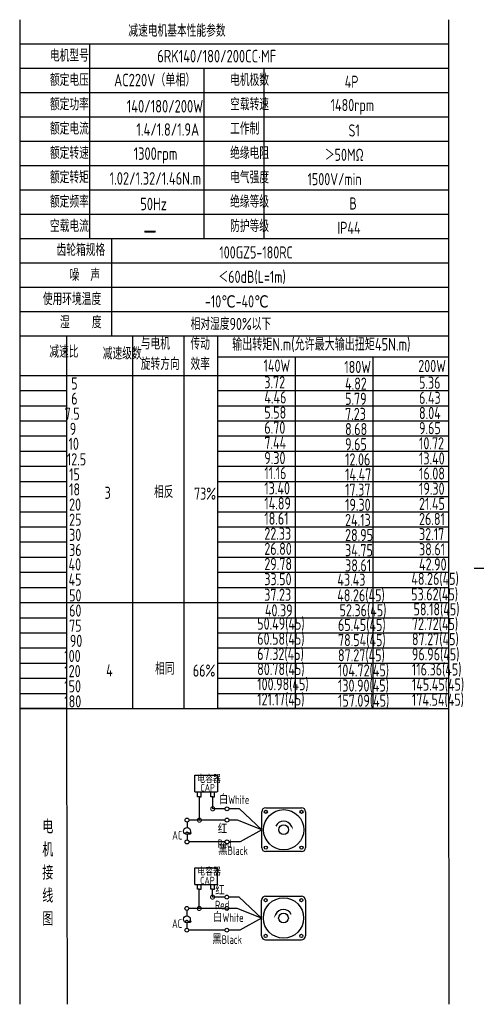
# Model space of a CAD drawing. Header units: inches. Extents: x 675 to 6233, y 11 to 1887.
# Tile 20 of 48: x 4189 to 4484, y 11 to 646. Entities that reach past the tile are written whole.
import ezdxf

# ---------------------------------------------------------------- set-up
doc = ezdxf.new("R2010")
doc.units = ezdxf.units.IN
doc.header["$LTSCALE"] = 10
doc.header["$MEASUREMENT"] = 0
doc.linetypes.add('CENTER', pattern=[10.16, 6.35, -1.27, 1.27, -1.27])
for name, color, linetype in [('1轮廓实线层', 7, 'Continuous'), ('2细线层', 4, 'Continuous'), ('3中心线层', 1, 'CENTER'), ('6文字层', 3, 'Continuous'), ('7标注层', 4, 'Continuous')]:
    doc.layers.add(name, color=color, linetype=linetype)
doc.styles.add('PC_TEXTSTYLE', font='isocp.shx', dxfattribs={"width": 0.8, "bigfont": 'HZFS.SHX'})

# ---------------------------------------------------------------- blocks, each defined once
blk = doc.blocks.new('_DotSmall')
at = {"color": 0, "linetype": 'ByBlock', "const_width": 0.5}
blk.add_lwpolyline([(-0.0625, 0, 1), (0.0625, 0, 1)], format="xyb", close=True, dxfattribs=at)

msp = doc.modelspace()

# ---------------------------------------------------------------- linework, layer by layer
at = {"layer": '1轮廓实线层'}
for p, q in [((4189.226514, 646.21077), (4189.226514, 479.270196)), ((4189.226514, 646.21077), (4189.226514, 473.424872)), ((4466.173349, 646.210775), (4466.173349, 199.285471)), ((4189.226514, 475.698597), (4189.226514, 171.224302)), ((4189.226514, 469.728215), (4189.226514, 154.592935)), ((4189.226514, 214.40489), (4189.226514, 10.87336)), ((4189.226514, 199.285466), (4189.226514, 10.87336)), ((4466.173349, 199.285466), (4466.485439, 10.873371))]:
    msp.add_line(p, q, dxfattribs=at)
at = {"layer": '1轮廓实线层', "color": 4}
for p, q in [((4317.249847, 428.6786), (4466.173349, 428.6786)), ((4367.249847, 428.6786), (4367.249847, 201.716362)), ((4417.249847, 428.6786), (4417.249847, 201.716362)), ((4317.249847, 416.667485), (4360.164972, 416.667485))]:
    msp.add_line(p, q, dxfattribs=at)
at = {"layer": '2细线层'}
for p, q in [((4466.173349, 630.502961), (4189.226514, 630.502961)), ((4234.23468, 630.502961), (4234.23468, 504.84049)), ((4466.173349, 614.795152), (4189.226514, 614.795152)), ((4308.216341, 614.795152), (4308.216341, 504.84049)), ((4346.960632, 614.795152), (4346.960632, 504.84049)), ((4466.173349, 599.087344), (4189.226514, 599.087344)), ((4466.173349, 583.379535), (4189.226514, 583.379535)), ((4466.173349, 567.671726), (4189.226514, 567.671726)), ((4466.173349, 551.963917), (4189.226514, 551.963917)), ((4466.173349, 536.256108), (4189.226514, 536.256108)), ((4466.173349, 520.548299), (4189.226514, 520.548299)), ((4466.173349, 504.84049), (4189.226514, 504.84049)), ((4248.51441, 504.84049), (4248.51441, 442.009255)), ((4466.173349, 489.132681), (4189.226514, 489.132681)), ((4466.173349, 473.424872), (4189.226514, 473.424872)), ((4466.173349, 473.424872), (4189.226514, 473.424872)), ((4466.173349, 457.717064), (4189.226514, 457.717064)), ((4466.173349, 457.717064), (4189.226514, 457.717064)), ((4381.70974, 442.009255), (4189.226514, 442.009255)), ((4466.173349, 442.009255), (4189.226514, 442.009255)), ((4219.752786, 182.175351), (4219.752786, 442.009255)), ((4262.410158, 201.716362), (4262.410158, 442.009255)), ((4295.582743, 201.716362), (4295.582743, 442.009255)), ((4317.249847, 201.716362), (4317.249847, 442.009255)), ((4189.226514, 416.667485), (4466.173349, 416.667485)), ((4189.226514, 406.89698), (4219.752786, 406.89698)), ((4317.249847, 406.89698), (4466.173349, 406.89698)), ((4189.226514, 397.126474), (4219.752786, 397.126474)), ((4317.249847, 397.126474), (4466.173349, 397.126474)), ((4189.226514, 387.355969), (4219.752786, 387.355969)), ((4317.249847, 387.355969), (4466.173349, 387.355969)), ((4189.226514, 377.585463), (4219.752786, 377.585463)), ((4317.249847, 377.585463), (4466.173349, 377.585463)), ((4189.226514, 367.814957), (4219.752786, 367.814957)), ((4317.249847, 367.814957), (4466.173349, 367.814957)), ((4189.226514, 358.044452), (4219.752786, 358.044452)), ((4317.249847, 358.044452), (4466.173349, 358.044452)), ((4189.226514, 348.273946), (4219.752786, 348.273946)), ((4317.249847, 348.273946), (4466.173349, 348.273946)), ((4189.226514, 338.503441), (4219.752786, 338.503441)), ((4317.249847, 338.503441), (4466.173349, 338.503441)), ((4189.226514, 328.732935), (4219.752786, 328.732935)), ((4317.249847, 328.732935), (4466.173349, 328.732935)), ((4189.226514, 318.962429), (4219.752786, 318.962429)), ((4317.249847, 318.962429), (4466.173349, 318.962429)), ((4189.226514, 309.191924), (4219.752786, 309.191924)), ((4317.249847, 309.191924), (4466.173349, 309.191924)), ((4189.226514, 299.421418), (4219.752786, 299.421418)), ((4317.249847, 299.421418), (4466.173349, 299.421418)), ((4189.226514, 289.650912), (4219.752786, 289.650912)), ((4317.249847, 289.650912), (4466.173349, 289.650912)), ((4189.226514, 279.880407), (4219.752786, 279.880407)), ((4317.249847, 279.880407), (4466.173349, 279.880407)), ((4189.226514, 270.109901), (4317.249847, 270.109901)), ((4317.249847, 270.109901), (4466.173349, 270.109901)), ((4189.226514, 260.339396), (4219.752786, 260.339396)), ((4317.249847, 260.339396), (4466.173349, 260.339396)), ((4189.226514, 250.56889), (4219.752786, 250.56889)), ((4317.249847, 250.56889), (4466.173349, 250.56889)), ((4189.226514, 240.798384), (4219.752786, 240.798384)), ((4317.249847, 240.798384), (4466.173349, 240.798384)), ((4189.226514, 231.027879), (4219.752786, 231.027879)), ((4317.249847, 231.027879), (4466.173349, 231.027879)), ((4189.226514, 221.257373), (4219.752786, 221.257373)), ((4317.249847, 221.257373), (4466.173349, 221.257373)), ((4189.226514, 211.486868), (4219.752786, 211.486868)), ((4317.249847, 211.486868), (4466.173349, 211.486868)), ((4219.752786, 201.716362), (4189.226514, 201.716362)), ((4189.226514, 201.716362), (4317.249847, 201.716362)), ((4453.27243, 201.716362), (4317.249847, 201.716362)), ((4317.249847, 201.716362), (4466.173349, 201.716362)), ((4220.203711, 10.873371), (4219.752786, 182.175351)), ((4302.432639, 147.971726), (4302.432639, 158.650628)), ((4302.432639, 158.650628), (4316.964975, 158.650628)), ((4316.964975, 158.650628), (4316.964975, 147.971726)), ((4302.432639, 147.971726), (4316.90666, 147.971726)), ((4304.13629, 144.77561), (4304.13629, 147.971726)), ((4306.48356, 144.77561), (4306.48356, 147.971726)), ((4312.742134, 144.783184), (4312.742134, 147.9793)), ((4315.089403, 144.783184), (4315.089403, 147.9793)), ((4305.343839, 144.77561), (4304.13629, 144.77561)), ((4305.309925, 144.77561), (4306.517474, 144.77561)), ((4305.343839, 129.719109), (4305.343839, 144.77561)), ((4313.949682, 144.783184), (4312.742134, 144.783184)), ((4313.915768, 144.783184), (4315.123317, 144.783184)), ((4313.949682, 137.018086), (4313.949682, 144.814399)), ((4321.896239, 137.018086), (4313.949682, 137.018086)), ((4331.22691, 137.018086), (4324.4113, 137.018086)), ((4345.655904, 123.519408), (4331.22691, 137.018086)), ((4321.902081, 129.719109), (4305.343839, 129.719109)), ((4345.655904, 123.519408), (4331.663876, 115.659425)), ((4321.896239, 115.659425), (4298.627762, 115.659425)), ((4331.663876, 115.659425), (4324.4113, 115.659425)), ((4302.34872, 88.281977), (4302.34872, 98.960878)), ((4302.34872, 98.960878), (4316.881055, 98.960878)), ((4316.881055, 98.960878), (4316.881055, 88.281977)), ((4302.34872, 88.281977), (4316.82274, 88.281977)), ((4304.05237, 85.085861), (4304.05237, 88.281977)), ((4305.259919, 85.085861), (4304.05237, 85.085861)), ((4305.226005, 72.75539), (4305.226005, 85.085861)), ((4305.226005, 85.085861), (4306.433554, 85.085861)), ((4306.39964, 85.085861), (4306.39964, 88.281977)), ((4312.658214, 85.093435), (4312.658214, 88.289551)), ((4313.865763, 85.093435), (4312.658214, 85.093435)), ((4313.831849, 85.093435), (4315.039397, 85.093435)), ((4313.831849, 80.054367), (4313.831849, 85.086995)), ((4315.005484, 85.093435), (4315.005484, 88.289551)), ((4321.778405, 80.054367), (4313.831849, 80.054367)), ((4331.109076, 80.054367), (4324.293467, 80.054367)), ((4345.53807, 66.555689), (4331.109076, 80.054367)), ((4321.784247, 72.75539), (4305.226005, 72.75539)), ((4345.53807, 66.555689), (4331.546042, 58.695706)), ((4321.778405, 58.695706), (4298.509928, 58.695706)), ((4331.546042, 58.695706), (4324.293467, 58.695706)), ((4348.047406, 52.440677), (4371.258759, 52.440677))]:
    msp.add_line(p, q, dxfattribs=at)
at = {"layer": '2细线层', "color": 4}
for p, q in [((4345.655904, 111.913731), (4345.655904, 135.125084)), ((4348.16524, 137.63442), (4371.376592, 137.63442)), ((4373.885928, 135.125084), (4373.885928, 111.913731)), ((4371.376592, 109.404396), (4348.16524, 109.404396)), ((4349.19308, 109.404396), (4348.16524, 109.404396)), ((4345.53807, 54.950013), (4345.53807, 78.161365)), ((4348.047406, 80.670701), (4371.258759, 80.670701)), ((4373.768094, 78.161365), (4373.768094, 54.950013))]:
    msp.add_line(p, q, dxfattribs=at)
at = {"layer": '2细线层'}
for points in [[(4364.804787, 125.866741, 0, 0, 0), (4364.804787, 125.866741, 0.941001, 0, 0), (4365.931338, 123.450844, 0, 0, 0)], [(4354.619211, 68.903022, 0, 0, 0), (4354.619211, 68.903022, 0.941001, 0, 0), (4353.49266, 66.487125, 0, 0, 0)]]:
    msp.add_lwpolyline(points, format="xyseb", dxfattribs=at)
for centre in [(4323.153769, 137.018086), (4297.315336, 129.719109), (4323.159611, 129.719109), (4297.336076, 115.659425), (4323.153769, 115.659425), (4323.035936, 80.054367), (4297.197502, 72.75539), (4323.041778, 72.75539), (4297.218243, 58.695706), (4323.035936, 58.695706)]:
    msp.add_circle(centre, 1.257531, dxfattribs=at)
at = {"layer": '2细线层', "color": 4}
for centre, radius in [((4359.770916, 123.519408), 12.990766), ((4348.237523, 135.0528), 1.019418), ((4371.304308, 135.0528), 1.019418), ((4359.770916, 123.519408), 3.136669), ((4348.237523, 111.986015), 1.019418), ((4371.304308, 111.986015), 1.019418), ((4359.653082, 66.555689), 12.990766), ((4348.11969, 78.089082), 1.019418), ((4371.186475, 78.089082), 1.019418), ((4359.653082, 66.555689), 3.136669), ((4348.11969, 55.022296), 1.019418), ((4371.186475, 55.022296), 1.019418)]:
    msp.add_circle(centre, radius, dxfattribs=at)
for centre, start, end in [((4348.16524, 135.125084), 90, 180), ((4371.376592, 135.125084), 0, 90), ((4348.16524, 111.913731), 180, 270), ((4371.376592, 111.913731), 270, 0), ((4348.047406, 78.161365), 90, 180), ((4371.258759, 78.161365), 0, 90), ((4348.047406, 54.950013), 180, 270), ((4371.258759, 54.950013), 270, 0)]:
    msp.add_arc(centre, 2.509335, start, end, dxfattribs=at)
at = {"layer": '2细线层'}
for centre in [(4359.770916, 123.519408), (4359.653082, 66.555689)]:
    msp.add_arc(centre, 5.554263, 25, 156.223513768, dxfattribs=at)
at = {"layer": '3中心线层', "ltscale": 0.2}
msp.add_line((4591.79847, 292.106689), (4482.799977, 292.106689), dxfattribs=at)
at = {"layer": '7标注层'}
for p, q in [((4297.328808, 128.46165), (4297.331049, 124.901595)), ((4305.343839, 129.719109), (4298.572866, 129.719109)), ((4329.935673, 129.719109), (4324.417142, 129.719109)), ((4345.655904, 123.519408), (4329.935673, 129.719109)), ((4297.333835, 120.477011), (4297.336076, 116.916956)), ((4297.210974, 71.497931), (4297.213216, 67.937877)), ((4305.226005, 72.75539), (4298.455033, 72.75539)), ((4329.817839, 72.75539), (4324.299309, 72.75539)), ((4345.53807, 66.555689), (4329.817839, 72.75539)), ((4297.216001, 63.513292), (4297.218243, 59.953237))]:
    msp.add_line(p, q, dxfattribs=at)
for centre in [(4297.332442, 122.689303), (4297.214608, 65.725584)]:
    msp.add_circle(centre, 2.212293, dxfattribs=at)

# ---------------------------------------------------------------- block references
at = {"layer": '2细线层'}
for p, xscale, yscale, zscale, rotation in [((4313.949682, 137.018086), 5.299573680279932, 5.299573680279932, 5.299573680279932, 0.05529606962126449), ((4305.343839, 129.719109), 5.299573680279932, 5.299573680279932, 5.299573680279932, 0.05529606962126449), ((4313.831849, 80.054367), 5.299573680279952, 5.299573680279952, 5.299573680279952, 0.05529606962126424), ((4305.226005, 72.75539), 5.299573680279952, 5.299573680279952, 5.299573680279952, 0.05529606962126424)]:
    msp.add_blockref('_DotSmall', p, dxfattribs=dict(at, xscale=xscale, yscale=yscale, zscale=zscale, rotation=rotation))

# ---------------------------------------------------------------- texts
at = {"layer": '6文字层', "style": 'PC_TEXTSTYLE'}
for s, insert, char_height, width, attachment_point in [('{\\C3;减速电机基本性能参数}', (4259.418455, 643.039826), 7.85390444, 91.6376662, 1), ('{\\C3;         电机型号 }', (4176.461619, 626.99099), 7.85390444, 91.6376662, 1), ('\\pi4.2078;{\\C3;      6RK140/180/200CC·MF}', (4251.67743, 626.743382), 8.10055599, 112.36504937, 1), ('{\\C3;         额定电压}', (4176.461619, 611.283181), 7.85390444, 91.6376662, 1), ('{\\C3;       AC220V（单相）}', (4224.306506, 611.31741), 8.10055599, 94.51554332, 1), ('{\\C3;         电机极数}', (4292.838657, 611.283181), 7.85390444, 91.6376662, 1), ('{\\C3;         4P}', (4366.857703, 610.077589), 7.85390444, 91.6376662, 1), ('{\\C3;         额定功率}', (4176.461619, 595.575372), 7.85390444, 91.6376662, 1), ('{\\C3;             140/180/200W}', (4210.227221, 594.399092), 8.10055599, 94.51554332, 1), ('{\\C3;         空载转速}', (4292.838657, 595.575372), 7.85390444, 91.6376662, 1), ('{\\C3;          1480rpm}', (4354.188601, 595.051724), 7.85390444, 91.6376662, 1), ('{\\C3;         额定电流}', (4176.461619, 579.867563), 7.85390444, 91.6376662, 1), ('{\\C3;              1.4/1.8/1.9A}', (4212.74762, 579.390395), 8.10055599, 94.51554332, 1), ('{\\C3;         工作制}', (4292.838657, 579.867563), 7.85390444, 91.6376662, 1), ('{\\C3;           S1}', (4362.124483, 578.661971), 7.85390444, 91.6376662, 1), ('{\\C3;         额定转速}', (4176.461619, 564.159754), 7.85390444, 91.6376662, 1), ('{\\C3;       1300rpm}', (4236.89213, 563.82297), 8.10055599, 94.51554332, 1), ('{\\C3;         绝缘电阻}', (4292.838657, 564.159754), 7.85390444, 91.6376662, 1), ('{\\C3;       ＞50MΩ}', (4361.237008, 562.954162), 7.85390444, 91.6376662, 1), ('{\\C3;         额定转矩}', (4176.461619, 548.451945), 7.85390444, 91.6376662, 1), ('{\\C3;       1.02/1.32/1.46N.m}', (4221.381867, 547.833329), 8.10055599, 94.51554332, 1), ('{\\C3;         电气强度}', (4292.838657, 548.451945), 7.85390444, 91.6376662, 1), ('{\\C3;  1500V/min}', (4367.984563, 547.246354), 7.85390444, 91.6376662, 1), ('{\\C3;         额定频率}', (4176.461619, 532.744136), 7.85390444, 91.6376662, 1), ('{\\C3;         绝缘等级}', (4292.838657, 532.744136), 7.85390444, 91.6376662, 1), ('{\\C3;        50Hz}', (4237.485616, 531.333492), 8.10055599, 94.51554332, 1), ('{\\C3;          B}', (4366.266043, 531.538545), 7.85390444, 91.6376662, 1), ('{\\C3;         空载电流}', (4176.461619, 517.036327), 7.85390444, 91.6376662, 1), ('{\\C3;         防护等级}', (4292.838657, 517.036327), 7.85390444, 91.6376662, 1), ('{\\C3;         IP44}', (4362.124483, 515.830736), 7.85390444, 91.6376662, 1), ('{\\C3;        \\H1.6708x;—}', (4240.242094, 517.389795), 7.85390444, 91.6376662, 1), ('{\\C3;              齿轮箱规格}', (4162.765723, 501.609186), 7.85390444, 91.6376662, 1), ('{\\C3;             100GZ5-180RC}', (4271.502887, 499.969007), 7.85390444, 91.6376662, 1), ('{\\C3;              噪  声}', (4171.143792, 485.413516), 7.85390444, 91.6376662, 1), ('{\\C3;              ＜60dB(L=1m)}', (4267.369884, 484.213099), 7.85390444, 91.6376662, 1), ('{\\C3;       使用环境温度}', (4179.038364, 469.912901), 7.85390444, 91.6376662, 1), ('{\\C3;       -10℃-40℃}', (4283.723089, 468.351409), 7.85390444, 91.6376662, 1), ('{\\C3;           湿    度}', (4175.735345, 454.953083), 7.85390444, 91.6376662, 1), ('{\\C3;      相对湿度90%以下}', (4278.102395, 453.834428), 7.85390444, 91.6376662, 1), ('{\\C3;与电机\\P旋转方向}', (4267.446704, 441.155), 7.8539044, 91.6376662, 1), ('{\\C3;传动\\P效率}', (4299.592951, 441.072708), 7.8539044, 91.6376662, 1), ('{\\C3;输出转矩N.m(允许最大输出扭矩45N.m)}', (4326.530201, 440.766211), 8.10055599, 140.91348839, 1), ('{\\C3;              减速比}', (4158.09347, 435.908735), 7.85390444, 91.6376662, 1), ('{\\C3;              减速级数}', (4192.621442, 434.76956), 7.85390444, 91.6376662, 1), ('{\\C3;                140W}', (4289.279265, 426.958497), 7.85390444, 91.6376662, 1), ('{\\C3;                180W}', (4341.446338, 426.071549), 7.85390444, 91.6376662, 1), ('{\\C3;                200W}', (4389.210265, 426.691535), 7.85390444, 91.6376662, 1), ('{\\C3;                   5}', (4154.288852, 415.433193), 7.85390444, 91.6376662, 1), ('{\\C3;                3.72}', (4289.790853, 416.170178), 7.85390444, 91.6376662, 1), ('{\\C3;                4.82}', (4341.957926, 415.28323), 7.85390444, 91.6376662, 1), ('{\\C3;                5.36}', (4389.721852, 415.903216), 7.85390444, 91.6376662, 1), ('{\\C3;                   6}', (4154.288852, 405.662687), 7.85390444, 91.6376662, 1), ('{\\C3;                4.46}', (4289.790853, 406.399672), 7.85390444, 91.6376662, 1), ('{\\C3;                5.79}', (4341.957926, 405.512724), 7.85390444, 91.6376662, 1), ('{\\C3;                6.43}', (4389.721852, 406.13271), 7.85390444, 91.6376662, 1), ('{\\C3;                  7.5}', (4153.599671, 395.892182), 7.85390444, 91.6376662, 1), ('{\\C3;                5.58}', (4289.790853, 396.629167), 7.85390444, 91.6376662, 1), ('{\\C3;                7.23}', (4341.957926, 395.742218), 7.85390444, 91.6376662, 1), ('{\\C3;                8.04}', (4389.721852, 396.362205), 7.85390444, 91.6376662, 1), ('{\\C3;                  9}', (4156.908525, 386.121676), 7.85390444, 91.6376662, 1), ('{\\C3;                6.70}', (4289.790853, 386.858661), 7.85390444, 91.6376662, 1), ('{\\C3;                8.68}', (4341.957926, 385.971713), 7.85390444, 91.6376662, 1), ('{\\C3;                9.65}', (4389.721852, 386.591699), 7.85390444, 91.6376662, 1), ('{\\C3;                   10}', (4152.541321, 376.46941), 7.85390444, 91.6376662, 1), ('{\\C3;                7.44}', (4289.790853, 377.088156), 7.85390444, 91.6376662, 1), ('{\\C3;                9.65}', (4341.957926, 376.201207), 7.85390444, 91.6376662, 1), ('{\\C3;                10.72}', (4389.721852, 376.821194), 7.85390444, 91.6376662, 1), ('{\\C3;                   12.5}', (4151.448489, 366.458928), 7.85390444, 91.6376662, 1), ('{\\C3;                9.30}', (4289.790853, 367.31765), 7.85390444, 91.6376662, 1), ('{\\C3;                12.06}', (4341.957926, 366.430702), 7.85390444, 91.6376662, 1), ('{\\C3;                13.40}', (4389.721852, 367.050688), 7.85390444, 91.6376662, 1), ('{\\C3;                   15}', (4152.910505, 356.810159), 7.85390444, 91.6376662, 1), ('{\\C3;                11.16}', (4289.790853, 357.547144), 7.85390444, 91.6376662, 1), ('{\\C3;                14.47}', (4341.957926, 356.660196), 7.85390444, 91.6376662, 1), ('{\\C3;                16.08}', (4389.721852, 357.280182), 7.85390444, 91.6376662, 1), ('{\\C3;                   18}', (4152.910505, 347.039654), 7.85390444, 91.6376662, 1), ('{\\C3;     3}', (4226.148125, 344.851288), 7.85390444, 91.6376662, 1), ('{\\C3;     相反}', (4258.044774, 345.408406), 7.85390444, 91.6376662, 1), ('{\\C3;  73%}', (4294.650127, 344.31312), 7.85390444, 91.6376662, 1), ('{\\C3;                13.40}', (4289.790853, 347.776639), 7.85390444, 91.6376662, 1), ('{\\C3;                17.37}', (4341.957926, 346.88969), 7.85390444, 91.6376662, 1), ('{\\C3;                19.30}', (4389.721852, 347.509677), 7.85390444, 91.6376662, 1), ('{\\C3;                   20}', (4152.910505, 337.269148), 7.85390444, 91.6376662, 1), ('{\\C3;                14.89}', (4289.790853, 338.006133), 7.85390444, 91.6376662, 1), ('{\\C3;                19.30}', (4341.957926, 337.119185), 7.85390444, 91.6376662, 1), ('{\\C3;                21.45}', (4389.721852, 337.739171), 7.85390444, 91.6376662, 1), ('{\\C3;                   25}', (4152.910505, 327.498643), 7.85390444, 91.6376662, 1), ('{\\C3;                18.61}', (4289.790853, 328.235628), 7.85390444, 91.6376662, 1), ('{\\C3;                24.13}', (4341.957926, 327.348679), 7.85390444, 91.6376662, 1), ('{\\C3;                26.81}', (4389.721852, 327.968666), 7.85390444, 91.6376662, 1), ('{\\C3;                   30}', (4152.910505, 317.728137), 7.85390444, 91.6376662, 1), ('{\\C3;                22.33}', (4289.790853, 318.465122), 7.85390444, 91.6376662, 1), ('{\\C3;                28.95}', (4341.957926, 317.578174), 7.85390444, 91.6376662, 1), ('{\\C3;                32.17}', (4389.721852, 318.19816), 7.85390444, 91.6376662, 1), ('{\\C3;                   36}', (4152.910505, 307.957631), 7.85390444, 91.6376662, 1), ('{\\C3;                26.80}', (4289.790853, 308.694616), 7.85390444, 91.6376662, 1), ('{\\C3;                34.75}', (4341.957926, 307.807668), 7.85390444, 91.6376662, 1), ('{\\C3;                38.61}', (4389.721852, 308.427654), 7.85390444, 91.6376662, 1), ('{\\C3;                   40}', (4152.551098, 298.622558), 7.85390444, 91.6376662, 1), ('{\\C3;                29.78}', (4289.790853, 298.924111), 7.85390444, 91.6376662, 1), ('{\\C3;                42.90}', (4389.721852, 298.657149), 7.85390444, 91.6376662, 1), ('{\\C3;                38.61}', (4341.957926, 298.037162), 7.85390444, 91.6376662, 1), ('{\\C3;                   45}', (4152.551098, 288.852052), 7.85390444, 91.6376662, 1), ('{\\C3;                33.50}', (4289.790853, 289.153605), 7.85390444, 91.6376662, 1), ('{\\C3;                43.43}', (4336.980618, 288.761879), 7.85390444, 91.6376662, 1), ('{\\C3;                48.26(45)}', (4384.744545, 289.381865), 7.85390444, 91.6376662, 1), ('{\\C3;                48.26(45)}', (4336.891271, 278.690677), 7.85390444, 91.6376662, 1), ('{\\C3;                53.62(45)}', (4384.655197, 279.310663), 7.85390444, 91.6376662, 1), ('{\\C3;                   50}', (4152.910505, 278.646115), 7.85390444, 91.6376662, 1), ('{\\C3;                37.23}', (4289.701506, 279.082403), 7.85390444, 91.6376662, 1), ('{\\C3;                   60}', (4152.910505, 268.875609), 7.85390444, 91.6376662, 1), ('{\\C3;                 40.39}', (4286.565572, 268.978691), 7.85390444, 91.6376662, 1), ('{\\C3;                 52.36(45)}', (4334.818043, 269.06964), 7.85390444, 91.6376662, 1), ('{\\C3;                 58.18(45)}', (4382.58197, 269.689626), 7.85390444, 91.6376662, 1), ('{\\C3;                50.49(45)}', (4285.201781, 260.460567), 7.85390444, 91.6376662, 1), ('{\\C3;                72.72(45)}', (4385.13278, 260.193605), 7.85390444, 91.6376662, 1), ('{\\C3;                   75}', (4152.910505, 259.105103), 7.85390444, 91.6376662, 1), ('{\\C3;                65.45(45)}', (4337.368853, 259.573618), 7.85390444, 91.6376662, 1), ('{\\C3;                   90}', (4153.395339, 249.334598), 7.85390444, 91.6376662, 1), ('{\\C3;                60.58(45)}', (4285.201781, 250.690061), 7.85390444, 91.6376662, 1), ('{\\C3;                78.54(45)}', (4337.368853, 249.803113), 7.85390444, 91.6376662, 1), ('{\\C3;                87.27(45)}', (4385.13278, 250.423099), 7.85390444, 91.6376662, 1), ('{\\C3;                67.32(45)}', (4285.19964, 240.919556), 7.85390444, 91.6376662, 1), ('{\\C3;                96.96(45)}', (4385.13064, 240.652594), 7.85390444, 91.6376662, 1), ('{\\C3;                  100}', (4153.395339, 239.564092), 7.85390444, 91.6376662, 1), ('{\\C3;                87.27(45)}', (4337.366713, 240.032607), 7.85390444, 91.6376662, 1), ('{\\C3;                  120}', (4153.395339, 229.793587), 7.85390444, 91.6376662, 1), ('{\\C3;     4}', (4227.128682, 230.326112), 7.85390444, 91.6376662, 1), ('{\\C3;     相同}', (4258.703185, 231.376712), 7.85390444, 91.6376662, 1), ('{\\C3;   66%}', (4290.306983, 230.158113), 7.85390444, 91.6376662, 1), ('{\\C3;                80.78(45)}', (4285.19964, 231.14905), 7.85390444, 91.6376662, 1), ('{\\C3;                104.72(45)}', (4337.366713, 230.262102), 7.85390444, 91.6376662, 1), ('{\\C3;                116.36(45)}', (4385.13064, 230.882088), 7.85390444, 91.6376662, 1), ('{\\C3;                  150}', (4153.395339, 220.023081), 7.85390444, 91.6376662, 1), ('{\\C3;                100.98(45)}', (4285.19964, 221.378544), 7.85390444, 91.6376662, 1), ('{\\C3;                130.90(45)}', (4337.366713, 220.491596), 7.85390444, 91.6376662, 1), ('{\\C3;                145.45(45)}', (4385.13064, 221.111582), 7.85390444, 91.6376662, 1), ('{\\C3;                  180}', (4153.395339, 210.252575), 7.85390444, 91.6376662, 1), ('{\\C3;                121.17(45)}', (4285.19964, 211.608039), 7.85390444, 91.6376662, 1), ('{\\C3;                157.09(45)}', (4337.366713, 210.72109), 7.85390444, 91.6376662, 1), ('{\\C3;                174.54(45)}', (4385.13064, 211.341077), 7.85390444, 91.6376662, 1), ('\\pi0.61362;电容器', (4303.31702, 158.429691), 4.70602613, 25.30331542, 1), ('\\pi3.1962;CAP', (4302.78992, 153.030388), 4.70602613, 14.47402033, 1), ('白White', (4317.899488, 145.683911), 5.590759, 19.26409212, 1), ('{\\C3;     电\\P     机\\P     接\\P     线\\P     图}', (4197.199091, 130.01436), 8.92489141, 175.82237044, 2), ('\\pi0.16814;红Red', (4317.040525, 126.572946), 5.59075905, 14.29856028, 1), ('\\pi0.11496;~', (4295.334312, 126.705378), 11.30575718, 3.8477626, 1), ('\\pi2.1218;AC', (4285.673839, 122.729945), 5.59075905, 10.05799448, 1), ('黑Black', (4317.499639, 112.82328), 5.590759, 20.03946609, 1), ('\\pi0.61362;电容器', (4303.372992, 98.714736), 4.70602613, 21.77681164, 1), ('\\pi3.1962;CAP', (4302.628354, 93.132417), 4.70602613, 14.47402033, 1), ('\\pi0.16814;红Red', (4315.457018, 87.074241), 5.59075905, 14.29856028, 1), ('白White', (4314.163042, 69.617032), 5.590759, 21.65314372, 1), ('\\pi0.11496;~', (4295.216478, 69.74166), 11.30575718, 3.8477626, 1), ('\\pi2.1218;AC', (4285.556006, 65.766226), 5.59075905, 10.05799448, 1), ('黑Black', (4313.682116, 55.432225), 5.590759, 20.99939968, 1)]:
    msp.add_mtext(s, dxfattribs=dict(at, insert=insert, char_height=char_height, width=width, attachment_point=attachment_point))

doc.saveas('drawing.dxf')
